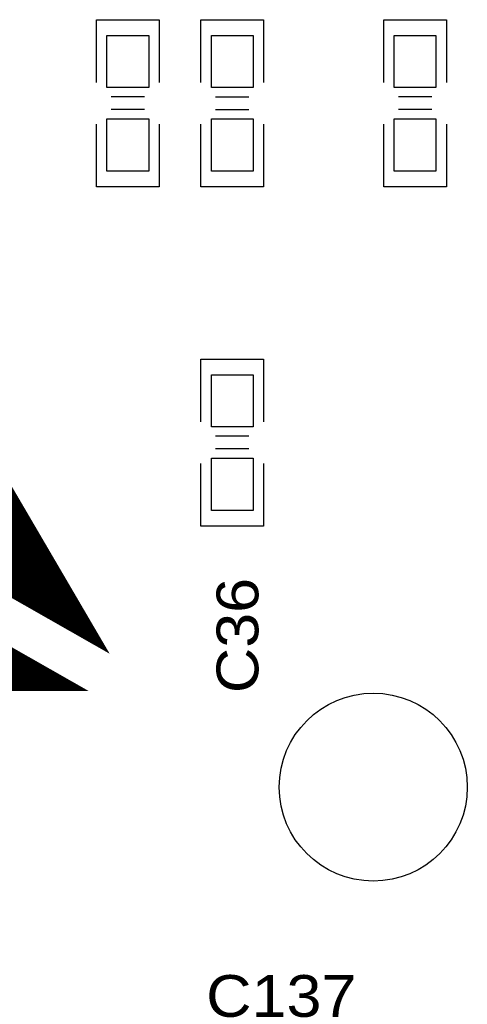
# Model space of a CAD drawing. Extents: x -14006 to 19506, y -9606 to 12409.
# Tile 17 of 20: x 14752 to 15609, y 6647 to 8533. Entities that reach past the tile are written whole.
import ezdxf

# ---------------------------------------------------------------- set-up
doc = ezdxf.new("R2010")
doc.units = 0
doc.header["$MEASUREMENT"] = 0
doc.layers.get('0').update_dxf_attribs({"linetype": 'CONTINUOUS'})
doc.layers.add('1', color=7, linetype='CONTINUOUS')

# ---------------------------------------------------------------- blocks, each defined once
blk = doc.blocks.new('FIGURE_SQUARE')
blk.add_lwpolyline([(-0.5, -0.5), (-0.5, 0.5), (0.5, 0.5), (0.5, -0.5)], close=True)
blk = doc.blocks.new('FIGURE_CIRCLE')
blk.add_circle((0, 0), 0.5)

msp = doc.modelspace()

# ---------------------------------------------------------------- linework, layer by layer
at = {"layer": '1'}
for points in [[(14898.68, 8412.64), (14898.68, 8532.64), (15018.68, 8532.64)], [(15018.68, 8532.64), (15018.68, 8412.64)], [(15098.68, 8412.64), (15098.68, 8532.64), (15218.68, 8532.64), (15218.68, 8412.64)], [(15448.68, 8412.64), (15448.68, 8532.64), (15568.68, 8532.64)], [(15568.68, 8532.64), (15568.68, 8412.64)], [(14990.68, 8384.64), (14926.68, 8384.64)], [(15126.68, 8384.64), (15190.68, 8384.64)], [(15540.68, 8384.64), (15476.68, 8384.64)], [(14990.68, 8360.64), (14926.68, 8360.64)], [(15126.68, 8360.64), (15190.68, 8360.64)], [(15540.68, 8360.64), (15476.68, 8360.64)], [(15018.68, 8332.64), (15018.68, 8212.64), (14898.68, 8212.64), (14898.68, 8332.64)], [(15218.68, 8332.64), (15218.68, 8212.64), (15098.68, 8212.64)], [(15098.68, 8212.64), (15098.68, 8332.64)], [(15568.68, 8332.64), (15568.68, 8212.64), (15448.68, 8212.64), (15448.68, 8332.64)], [(15098.68, 7762.64), (15098.68, 7882.64), (15218.68, 7882.64)], [(15218.68, 7882.64), (15218.68, 7762.64)], [(15190.68, 7734.64), (15126.68, 7734.64)], [(15190.68, 7710.64), (15126.68, 7710.64)], [(15218.68, 7682.64), (15218.68, 7562.64), (15098.68, 7562.64), (15098.68, 7682.64)]]:
    msp.add_lwpolyline(points, dxfattribs=at)
at = {"layer": '1', "const_width": 11.2}
for points in [[(14492.32, 7570.44), (14532.64, 7649.68), (14597.88, 7747.4), (14642.96, 7787.72), (14908.68, 7333.28)], [(13955.56, 7768.68), (14065.32, 7706.24), (14019.4, 7616.92), (14060.28, 7435.2), (14152.4, 7340.28), (14212.32, 7345.6), (14207.84, 7376.4), (14236.4, 7378.92), (14231.36, 7413.64), (14260.76, 7416.16), (14247.04, 7508.56), (14195.52, 7554.48), (14195.52, 7632.04), (14365.48, 7535.44), (14329.08, 7475.8), (14280.08, 7402.72), (14280.08, 7340.28), (14329.08, 7321.24), (14391.52, 7380.88), (14449.2, 7487.84), (14862.2, 7252.64), (13652.6, 7252.64)]]:
    msp.add_lwpolyline(points, close=True, dxfattribs=at)
for points in [[(14505.2, 7595.92), (14755.24, 7595.92)], [(14505.76, 7596.76), (14754.68, 7596.76)], [(14506.32, 7597.88), (14754.12, 7597.88)], [(14506.88, 7598.72), (14753.56, 7598.72)], [(14507.16, 7599.84), (14753, 7599.84)], [(14507.72, 7600.68), (14752.44, 7600.68)], [(14508.28, 7601.8), (14751.88, 7601.8)], [(14508.84, 7602.64), (14751.04, 7602.64)], [(14509.4, 7603.76), (14750.48, 7603.76)], [(14509.68, 7604.6), (14749.92, 7604.6)], [(14510.24, 7605.72), (14749.36, 7605.72)], [(14510.8, 7606.56), (14748.8, 7606.56)], [(14511.36, 7607.68), (14748.24, 7607.68)], [(14511.64, 7608.52), (14747.68, 7608.52)], [(14512.2, 7609.64), (14747.12, 7609.64)], [(14512.76, 7610.48), (14746.56, 7610.48)], [(14495.4, 7576.32), (14766.72, 7576.32)], [(14495.68, 7577.16), (14766.16, 7577.16)], [(14496.24, 7578.28), (14765.6, 7578.28)], [(14496.8, 7579.12), (14765.04, 7579.12)], [(14497.36, 7580.24), (14764.48, 7580.24)], [(14497.64, 7581.08), (14763.64, 7581.08)], [(14498.2, 7582.2), (14763.08, 7582.2)], [(14498.76, 7583.04), (14762.52, 7583.04)], [(14499.32, 7584.16), (14761.96, 7584.16)], [(14499.88, 7585), (14761.4, 7585)], [(14500.16, 7586.12), (14760.84, 7586.12)], [(14500.72, 7586.96), (14760.28, 7586.96)], [(14501.28, 7588.08), (14759.72, 7588.08)], [(14501.84, 7588.92), (14759.16, 7588.92)], [(14502.4, 7590.04), (14758.6, 7590.04)], [(14502.68, 7590.88), (14758.04, 7590.88)], [(14503.24, 7592), (14757.48, 7592)], [(14503.8, 7592.84), (14756.92, 7592.84)], [(14504.36, 7593.96), (14756.36, 7593.96)], [(14504.64, 7594.8), (14755.8, 7594.8)], [(14492.32, 7570.44), (14770.08, 7570.44)], [(14492.88, 7571.28), (14769.52, 7571.28)], [(14493.16, 7572.4), (14768.96, 7572.4)], [(14493.72, 7573.24), (14768.4, 7573.24)], [(14494.28, 7574.36), (14767.84, 7574.36)], [(14494.28, 7569.32), (14770.64, 7569.32)], [(14494.84, 7575.2), (14767.28, 7575.2)], [(14495.96, 7568.48), (14771.2, 7568.48)], [(14497.64, 7567.36), (14771.76, 7567.36)], [(14499.32, 7566.52), (14772.32, 7566.52)], [(14501, 7565.4), (14772.88, 7565.4)], [(14502.68, 7564.56), (14773.44, 7564.56)], [(14504.36, 7563.44), (14774, 7563.44)], [(14506.32, 7562.6), (14774.56, 7562.6)], [(14508, 7561.48), (14775.12, 7561.48)], [(14509.68, 7560.64), (14775.68, 7560.64)], [(14511.36, 7559.52), (14776.52, 7559.52)], [(14513.04, 7558.68), (14777.08, 7558.68)], [(14514.72, 7557.56), (14777.64, 7557.56)], [(14516.4, 7556.72), (14778.2, 7556.72)], [(14518.36, 7555.6), (14778.76, 7555.6)], [(14520.04, 7554.76), (14779.32, 7554.76)], [(14521.72, 7553.64), (14779.88, 7553.64)], [(14523.4, 7552.8), (14780.44, 7552.8)], [(14525.08, 7551.68), (14781, 7551.68)], [(14526.76, 7550.84), (14781.56, 7550.84)], [(14528.44, 7549.72), (14782.12, 7549.72)], [(14530.4, 7548.88), (14782.68, 7548.88)], [(14532.08, 7547.76), (14783.24, 7547.76)], [(14533.76, 7546.92), (14783.8, 7546.92)], [(14535.44, 7545.8), (14784.36, 7545.8)], [(14537.12, 7544.96), (14784.92, 7544.96)], [(14538.8, 7543.84), (14785.48, 7543.84)], [(14540.48, 7543), (14786.04, 7543)], [(14542.44, 7541.88), (14786.6, 7541.88)], [(14544.12, 7541.04), (14787.16, 7541.04)], [(14545.8, 7539.92), (14787.72, 7539.92)], [(14547.48, 7539.08), (14788.28, 7539.08)], [(14549.16, 7537.96), (14789.12, 7537.96)], [(14550.84, 7537.12), (14789.68, 7537.12)], [(14552.52, 7536), (14790.24, 7536)], [(14554.48, 7535.16), (14790.8, 7535.16)], [(14556.16, 7534.04), (14791.36, 7534.04)], [(14557.84, 7533.2), (14791.92, 7533.2)], [(14559.52, 7532.08), (14792.48, 7532.08)], [(14561.2, 7531.24), (14793.04, 7531.24)], [(14562.88, 7530.12), (14793.6, 7530.12)], [(14564.56, 7529.28), (14794.16, 7529.28)], [(14566.52, 7528.16), (14794.72, 7528.16)], [(14568.2, 7527.32), (14795.28, 7527.32)], [(14569.88, 7526.2), (14795.84, 7526.2)], [(14571.56, 7525.36), (14796.4, 7525.36)], [(14573.24, 7524.24), (14796.96, 7524.24)], [(14574.92, 7523.4), (14797.52, 7523.4)], [(14576.6, 7522.28), (14798.08, 7522.28)], [(14578.56, 7521.44), (14798.64, 7521.44)], [(14580.24, 7520.32), (14799.2, 7520.32)], [(14581.92, 7519.48), (14799.76, 7519.48)], [(14583.6, 7518.36), (14800.32, 7518.36)], [(14585.28, 7517.52), (14801.16, 7517.52)], [(14586.96, 7516.4), (14801.72, 7516.4)], [(14588.64, 7515.56), (14802.28, 7515.56)], [(14590.6, 7514.44), (14802.84, 7514.44)], [(14592.28, 7513.6), (14803.4, 7513.6)], [(14593.96, 7512.48), (14803.96, 7512.48)], [(14595.64, 7511.64), (14804.52, 7511.64)], [(14597.32, 7510.52), (14805.08, 7510.52)], [(14599, 7509.68), (14805.64, 7509.68)], [(14600.68, 7508.56), (14806.2, 7508.56)], [(14602.64, 7507.72), (14806.76, 7507.72)], [(14604.32, 7506.6), (14807.32, 7506.6)], [(14606, 7505.76), (14807.88, 7505.76)], [(14607.68, 7504.64), (14808.44, 7504.64)], [(14609.36, 7503.8), (14809, 7503.8)], [(14611.04, 7502.68), (14809.56, 7502.68)], [(14613, 7501.84), (14810.12, 7501.84)], [(14614.68, 7500.72), (14810.68, 7500.72)], [(14616.36, 7499.88), (14811.24, 7499.88)], [(14618.04, 7498.76), (14811.8, 7498.76)], [(14619.72, 7497.92), (14812.36, 7497.92)], [(14621.4, 7496.8), (14812.92, 7496.8)], [(14623.08, 7495.96), (14813.76, 7495.96)], [(14625.04, 7494.84), (14814.32, 7494.84)], [(14626.72, 7494), (14814.88, 7494)], [(14628.4, 7492.88), (14815.44, 7492.88)], [(14630.08, 7492.04), (14816, 7492.04)], [(14631.76, 7490.92), (14816.56, 7490.92)], [(14633.44, 7490.08), (14817.12, 7490.08)], [(14635.12, 7488.96), (14817.68, 7488.96)], [(14637.08, 7488.12), (14818.24, 7488.12)], [(14638.76, 7487), (14818.8, 7487)], [(14640.44, 7486.16), (14819.36, 7486.16)], [(14642.12, 7485.04), (14819.92, 7485.04)], [(14643.8, 7484.2), (14820.48, 7484.2)], [(14645.48, 7483.08), (14821.04, 7483.08)], [(14647.16, 7482.24), (14821.6, 7482.24)], [(14649.12, 7481.12), (14822.16, 7481.12)], [(14650.8, 7480.28), (14822.72, 7480.28)], [(14652.48, 7479.16), (14823.28, 7479.16)], [(14654.16, 7478.32), (14823.84, 7478.32)], [(14655.84, 7477.2), (14824.4, 7477.2)], [(14657.52, 7476.36), (14824.96, 7476.36)], [(14659.2, 7475.24), (14825.8, 7475.24)], [(14661.16, 7474.4), (14826.36, 7474.4)], [(14662.84, 7473.28), (14826.92, 7473.28)], [(14664.52, 7472.44), (14827.48, 7472.44)], [(14666.2, 7471.32), (14828.04, 7471.32)], [(14667.88, 7470.48), (14828.6, 7470.48)], [(14669.56, 7469.36), (14829.16, 7469.36)], [(14671.24, 7468.52), (14829.72, 7468.52)], [(14673.2, 7467.4), (14830.28, 7467.4)], [(14674.88, 7466.56), (14830.84, 7466.56)], [(14676.56, 7465.44), (14831.4, 7465.44)], [(14678.24, 7464.6), (14831.96, 7464.6)], [(14679.92, 7463.48), (14832.52, 7463.48)], [(14681.6, 7462.64), (14833.08, 7462.64)], [(14683.28, 7461.52), (14833.64, 7461.52)], [(14685.24, 7460.68), (14834.2, 7460.68)], [(14686.92, 7459.56), (14834.76, 7459.56)], [(14688.6, 7458.72), (14835.32, 7458.72)], [(14690.28, 7457.6), (14835.88, 7457.6)], [(14691.96, 7456.76), (14836.44, 7456.76)], [(14693.64, 7455.64), (14837, 7455.64)], [(14695.32, 7454.8), (14837.84, 7454.8)], [(14697.28, 7453.68), (14838.4, 7453.68)], [(14698.96, 7452.84), (14838.96, 7452.84)], [(14700.64, 7451.72), (14839.52, 7451.72)], [(14702.32, 7450.88), (14840.08, 7450.88)], [(14704, 7449.76), (14840.64, 7449.76)], [(14705.68, 7448.92), (14841.2, 7448.92)], [(14707.36, 7447.8), (14841.76, 7447.8)], [(14709.32, 7446.96), (14842.32, 7446.96)], [(14711, 7445.84), (14842.88, 7445.84)], [(14712.68, 7445), (14843.44, 7445)], [(14714.36, 7443.88), (14844, 7443.88)], [(14716.04, 7443.04), (14844.56, 7443.04)], [(14717.72, 7441.92), (14845.12, 7441.92)], [(14719.4, 7441.08), (14845.68, 7441.08)], [(14721.36, 7439.96), (14846.24, 7439.96)], [(14723.04, 7439.12), (14846.8, 7439.12)], [(14724.72, 7438), (14847.36, 7438)], [(14726.4, 7437.16), (14847.92, 7437.16)], [(14728.08, 7436.04), (14848.48, 7436.04)], [(14729.76, 7435.2), (14849.04, 7435.2)], [(14731.44, 7434.08), (14849.6, 7434.08)], [(14733.4, 7433.24), (14850.44, 7433.24)], [(14735.08, 7432.12), (14851, 7432.12)], [(14736.76, 7431.28), (14851.56, 7431.28)], [(14738.44, 7430.16), (14852.12, 7430.16)], [(14740.12, 7429.32), (14852.68, 7429.32)], [(14741.8, 7428.2), (14853.24, 7428.2)], [(14743.48, 7427.36), (14853.8, 7427.36)], [(14745.44, 7426.24), (14854.36, 7426.24)], [(14747.12, 7425.4), (14854.92, 7425.4)], [(14748.8, 7424.28), (14855.48, 7424.28)], [(14750.48, 7423.44), (14856.04, 7423.44)], [(14752.16, 7422.32), (14856.6, 7422.32)], [(14753.84, 7421.48), (14857.16, 7421.48)], [(14755.52, 7420.36), (14857.72, 7420.36)], [(14757.48, 7419.52), (14858.28, 7419.52)], [(14759.16, 7418.4), (14858.84, 7418.4)], [(14760.84, 7417.56), (14859.4, 7417.56)], [(14762.52, 7416.44), (14859.96, 7416.44)], [(14764.2, 7415.6), (14860.52, 7415.6)], [(14765.88, 7414.48), (14861.08, 7414.48)], [(14767.56, 7413.64), (14861.64, 7413.64)], [(14769.52, 7412.52), (14862.48, 7412.52)], [(14771.2, 7411.68), (14863.04, 7411.68)], [(14772.88, 7410.56), (14863.6, 7410.56)], [(14774.56, 7409.72), (14864.16, 7409.72)], [(14776.24, 7408.6), (14864.72, 7408.6)], [(14777.92, 7407.76), (14865.28, 7407.76)], [(14779.6, 7406.64), (14865.84, 7406.64)], [(14781.56, 7405.8), (14866.4, 7405.8)], [(14783.24, 7404.68), (14866.96, 7404.68)], [(14784.92, 7403.84), (14867.52, 7403.84)], [(14786.6, 7402.72), (14868.08, 7402.72)], [(14788.28, 7401.88), (14868.64, 7401.88)], [(14789.96, 7400.76), (14869.2, 7400.76)], [(14791.92, 7399.92), (14869.76, 7399.92)], [(14793.6, 7398.8), (14870.32, 7398.8)], [(14795.28, 7397.96), (14870.88, 7397.96)], [(14796.96, 7396.84), (14871.44, 7396.84)], [(14798.64, 7396), (14872, 7396)], [(14800.32, 7394.88), (14872.56, 7394.88)], [(14802, 7394.04), (14873.12, 7394.04)], [(14803.96, 7392.92), (14873.68, 7392.92)], [(14805.64, 7392.08), (14874.24, 7392.08)], [(14807.32, 7390.96), (14875.08, 7390.96)], [(14809, 7390.12), (14875.64, 7390.12)], [(14810.68, 7389), (14876.2, 7389)], [(14812.36, 7388.16), (14876.76, 7388.16)], [(14814.04, 7387.04), (14877.32, 7387.04)], [(14816, 7386.2), (14877.88, 7386.2)], [(14817.68, 7385.08), (14878.44, 7385.08)], [(14819.36, 7384.24), (14879, 7384.24)], [(14821.04, 7383.12), (14879.56, 7383.12)], [(14822.72, 7382.28), (14880.12, 7382.28)], [(14824.4, 7381.16), (14880.68, 7381.16)], [(14826.08, 7380.32), (14881.24, 7380.32)], [(14828.04, 7379.2), (14881.8, 7379.2)], [(14829.72, 7378.36), (14882.36, 7378.36)], [(14831.4, 7377.24), (14882.92, 7377.24)], [(14833.08, 7376.4), (14883.48, 7376.4)], [(14834.76, 7375.28), (14884.04, 7375.28)], [(14836.44, 7374.44), (14884.6, 7374.44)], [(14838.12, 7373.32), (14885.16, 7373.32)], [(14840.08, 7372.48), (14885.72, 7372.48)], [(14841.76, 7371.36), (14886.28, 7371.36)], [(14843.44, 7370.52), (14887.12, 7370.52)], [(14845.12, 7369.4), (14887.68, 7369.4)], [(14846.8, 7368.56), (14888.24, 7368.56)], [(14848.48, 7367.44), (14888.8, 7367.44)], [(14850.16, 7366.6), (14889.36, 7366.6)], [(14852.12, 7365.48), (14889.92, 7365.48)], [(14853.8, 7364.64), (14890.48, 7364.64)], [(14855.48, 7363.52), (14891.04, 7363.52)], [(14857.16, 7362.68), (14891.6, 7362.68)], [(14858.84, 7361.56), (14892.16, 7361.56)], [(14860.52, 7360.72), (14892.72, 7360.72)], [(14862.2, 7359.6), (14893.28, 7359.6)], [(14864.16, 7358.76), (14893.84, 7358.76)], [(14865.84, 7357.64), (14894.4, 7357.64)], [(14867.52, 7356.8), (14894.96, 7356.8)], [(14869.2, 7355.68), (14895.52, 7355.68)], [(14870.88, 7354.84), (14896.08, 7354.84)], [(14872.56, 7353.72), (14896.64, 7353.72)], [(14874.24, 7352.88), (14897.2, 7352.88)], [(14876.2, 7351.76), (14897.76, 7351.76)], [(14877.88, 7350.92), (14898.32, 7350.92)], [(14879.56, 7349.8), (14899.16, 7349.8)], [(14881.24, 7348.96), (14899.72, 7348.96)], [(14882.92, 7347.84), (14900.28, 7347.84)], [(14884.6, 7347), (14900.84, 7347)], [(14886.28, 7345.88), (14901.4, 7345.88)], [(14888.24, 7345.04), (14901.96, 7345.04)], [(14889.92, 7343.92), (14902.52, 7343.92)], [(14891.6, 7343.08), (14903.08, 7343.08)], [(14893.28, 7341.96), (14903.64, 7341.96)], [(14894.96, 7341.12), (14904.2, 7341.12)], [(14896.64, 7340), (14904.76, 7340)], [(14898.32, 7339.16), (14905.32, 7339.16)], [(14900.28, 7338.04), (14905.88, 7338.04)], [(14901.96, 7337.2), (14906.44, 7337.2)], [(14903.64, 7336.08), (14907, 7336.08)], [(14905.32, 7335.24), (14907.56, 7335.24)], [(14907, 7334.12), (14908.12, 7334.12)], [(13687.88, 7312.56), (14756.92, 7312.56)], [(13688.44, 7313.68), (14755.24, 7313.68)], [(13689, 7314.52), (14753.56, 7314.52)], [(13689.56, 7315.64), (14751.88, 7315.64)], [(13690.12, 7316.48), (14750.2, 7316.48)], [(13690.68, 7317.6), (14748.24, 7317.6)], [(13691.24, 7318.44), (14746.56, 7318.44)], [(13676.96, 7294.08), (14789.68, 7294.08)], [(13677.52, 7294.92), (14788, 7294.92)], [(13678.08, 7296.04), (14786.32, 7296.04)], [(13678.64, 7296.88), (14784.64, 7296.88)], [(13679.2, 7298), (14782.68, 7298)], [(13679.76, 7298.84), (14781, 7298.84)], [(13680.32, 7299.96), (14779.32, 7299.96)], [(13680.88, 7300.8), (14777.64, 7300.8)], [(13681.44, 7301.92), (14775.96, 7301.92)], [(13682, 7302.76), (14774.28, 7302.76)], [(13682.56, 7303.88), (14772.6, 7303.88)], [(13683.4, 7304.72), (14770.64, 7304.72)], [(13683.96, 7305.84), (14768.96, 7305.84)], [(13684.52, 7306.68), (14767.28, 7306.68)], [(13685.08, 7307.8), (14765.6, 7307.8)], [(13685.64, 7308.64), (14763.92, 7308.64)], [(13686.2, 7309.76), (14762.24, 7309.76)], [(13686.76, 7310.6), (14760.28, 7310.6)], [(13687.32, 7311.72), (14758.6, 7311.72)], [(13665.48, 7274.48), (14824.12, 7274.48)], [(13666.04, 7275.32), (14822.44, 7275.32)], [(13666.6, 7276.44), (14820.76, 7276.44)], [(13667.16, 7277.28), (14819.08, 7277.28)], [(13667.72, 7278.4), (14817.12, 7278.4)], [(13668.28, 7279.24), (14815.44, 7279.24)], [(13668.84, 7280.36), (14813.76, 7280.36)], [(13669.4, 7281.2), (14812.08, 7281.2)], [(13669.96, 7282.32), (14810.4, 7282.32)], [(13670.52, 7283.16), (14808.72, 7283.16)], [(13671.08, 7284.28), (14807.04, 7284.28)], [(13671.64, 7285.12), (14805.08, 7285.12)], [(13672.2, 7286.24), (14803.4, 7286.24)], [(13673.04, 7287.08), (14801.72, 7287.08)], [(13673.6, 7288.2), (14800.04, 7288.2)], [(13674.16, 7289.04), (14798.36, 7289.04)], [(13674.72, 7290.16), (14796.68, 7290.16)], [(13675.28, 7291), (14795, 7291)], [(13675.84, 7292.12), (14793.04, 7292.12)], [(13676.4, 7292.96), (14791.36, 7292.96)], [(13654.56, 7255.72), (14856.88, 7255.72)], [(13655.12, 7256.84), (14855.2, 7256.84)], [(13655.68, 7257.68), (14853.52, 7257.68)], [(13656.24, 7258.8), (14851.84, 7258.8)], [(13656.8, 7259.64), (14849.88, 7259.64)], [(13657.36, 7260.76), (14848.2, 7260.76)], [(13657.92, 7261.6), (14846.52, 7261.6)], [(13658.48, 7262.72), (14844.84, 7262.72)], [(13659.04, 7263.56), (14843.16, 7263.56)], [(13659.6, 7264.68), (14841.48, 7264.68)], [(13660.16, 7265.52), (14839.52, 7265.52)], [(13660.72, 7266.64), (14837.84, 7266.64)], [(13661.28, 7267.48), (14836.16, 7267.48)], [(13661.84, 7268.6), (14834.48, 7268.6)], [(13662.68, 7269.44), (14832.8, 7269.44)], [(13663.24, 7270.56), (14831.12, 7270.56)], [(13663.8, 7271.4), (14829.44, 7271.4)], [(13664.36, 7272.52), (14827.48, 7272.52)], [(13664.92, 7273.36), (14825.8, 7273.36)], [(13652.88, 7252.92), (14861.92, 7252.92)], [(13653.44, 7253.76), (14860.24, 7253.76)], [(13654, 7254.88), (14858.56, 7254.88)]]:
    msp.add_lwpolyline(points, dxfattribs=at)

# ---------------------------------------------------------------- block references
at = {"layer": '1'}
for name, p, xscale, yscale in [('FIGURE_SQUARE', (14958.68, 8452.64), 80, 100), ('FIGURE_SQUARE', (15158.68, 8452.64), 80, 100), ('FIGURE_SQUARE', (15508.68, 8452.64), 80, 100), ('FIGURE_SQUARE', (14958.68, 8292.64), 80, 100), ('FIGURE_SQUARE', (15158.68, 8292.64), 80, 100), ('FIGURE_SQUARE', (15508.68, 8292.64), 80, 100), ('FIGURE_SQUARE', (15158.68, 7802.64), 80, 100), ('FIGURE_SQUARE', (15158.68, 7642.64), 80, 100), ('FIGURE_CIRCLE', (15428.68, 7062.64), 360, 360)]:
    msp.add_blockref(name, p, dxfattribs=dict(at, xscale=xscale, yscale=yscale))

# ---------------------------------------------------------------- texts
at = {"layer": '1', "width": 1.125}
msp.add_text('C36', height=80, rotation=90, dxfattribs=at).set_placement((15208.68, 7242.64))
msp.add_text('C137', height=80, dxfattribs=at).set_placement((15108.68, 6622.64))

doc.saveas('drawing.dxf')
